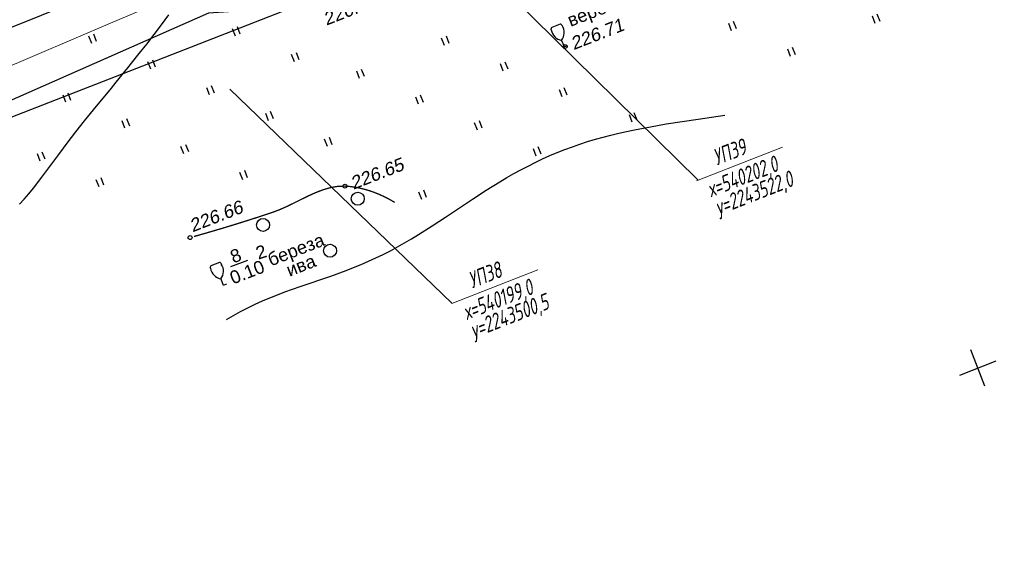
# Model space of a CAD drawing. Header units: millimetres. Extents: x -10 to 1169, y 1 to 1686.
# Tile 189 of 224: x 756 to 832, y 1116 to 1158. Entities that reach past the tile are written whole.
import ezdxf
from ezdxf.enums import TextEntityAlignment as Align
from ezdxf.lldxf.tags import DXFTag

# ---------------------------------------------------------------- set-up
doc = ezdxf.new("R2010")
doc.units = ezdxf.units.MM
doc.linetypes.add('AHIDDEN1', pattern=[2, 0.5, -1.5])
doc.linetypes.add('CONTI', pattern=[0])
for name, color, linetype in [('CONTURS', 7, 'Continuous'), ('COORDS', 7, 'Continuous'), ('GPR_PICK', 7, 'Continuous'), ('IZOLINES', 32, 'Continuous'), ('PDIGIT', 170, 'Continuous'), ('PICKETS', 7, 'Continuous'), ('УЧАСТКИ', 7, 'Continuous')]:
    doc.layers.add(name, color=color, linetype=linetype)
doc.layers.add('СВЯЗЬ', color=170, linetype='Связь', lineweight=30)
doc.styles.add('GPR', font='isocpeui.ttf', dxfattribs={"width": 0.8})
doc.styles.get("Standard").update_dxf_attribs({"font": 'arial.ttf'})
tags = doc.linetypes.add('газ', pattern='A,42.7,-5.08,["Г",Standard,S=2.54,R=0,X=-2.54,Y=-1.27],-3.81', length=51.59).pattern_tags.tags
tags[6] = DXFTag(74, 10)
doc.linetypes.add('Связь', pattern='A,12.5,[130,ltypeshp.shx,S=1,R=-30,X=0,Y=0.9],1,[130,ltypeshp.shx,S=1,R=-30,X=0,Y=0.9],1,[130,ltypeshp.shx,S=1,R=-30,X=0,Y=0.9],4.5', length=19)

# ---------------------------------------------------------------- blocks, each defined once
blk = doc.blocks.new('401')
at = {"layer": 'CONTURS'}
for p, q in [((0, 0), (0, 1.2)), ((0.8, 0), (0.8, 1.2))]:
    blk.add_line(p, q, dxfattribs=at)
blk = doc.blocks.new('372')
at = {"layer": 'CONTURS'}
blk.add_circle((0, 0), 1, dxfattribs=at)
blk = doc.blocks.new('390_2')
at = {"layer": 'CONTURS', "color": 7}
for p, q in [((0.7, 3.47), (-0.69, 3.47)), ((0, 1.06), (0, 0.03)), ((0.02, 0), (0.58, 0))]:
    blk.add_line(p, q, dxfattribs=at)
at = {"layer": 'CONTURS', "color": 7, "linetype": 'Continuous'}
for centre, radius, start, end in [((1.01, 2.72), 1.95, 167.2459, 239.376), ((-19.94, 7.46), 19.52, 347.2459, 347.6983), ((-0.65, 3.26), 0.22, 101.9408, 167.6983), ((-0.69, 3.45), 0.0195, 90, 101.9408), ((-1.01, 2.72), 1.95, 300.624, 12.7541), ((0.65, 3.26), 0.22, 12.3017, 76.9673), ((19.94, 7.46), 19.52, 192.3017, 192.7541)]:
    blk.add_arc(centre, radius, start, end, dxfattribs=at)

msp = doc.modelspace()

# ---------------------------------------------------------------- linework, layer by layer
at = {"layer": 'CONTURS', "color": 0, "linetype": 'CONTI', "lineweight": 15}
for p, q in [((784.55772, 1168.86157), (808.41053, 1145.36162)), ((772.41946, 1152.355), (789.48096, 1135.86573)), ((808.31966, 1145.29858), (814.93832, 1147.88567)), ((789.49637, 1135.83667), (796.11502, 1138.42376))]:
    msp.add_line(p, q, dxfattribs=at)
at = {"layer": 'CONTURS', "color": 1, "linetype": 'газ', "lineweight": 15}
for p, q in [((763.22964, 1157.41671), (765.89552, 1158.56387)), ((669.87459, 1117.61376), (763.22964, 1157.41671))]:
    msp.add_line(p, q, dxfattribs=at)
at = {"layer": 'CONTURS', "linetype": 'AHIDDEN1', "const_width": 0.1, "flags": 128}
msp.add_lwpolyline([(769.64639, 1141.0005), (769.98628, 1141.09589), (770.62423, 1141.27854), (771.26108, 1141.46451), (771.89682, 1141.65378), (772.53146, 1141.84636), (773.165, 1142.04225), (773.79743, 1142.24144), (774.42876, 1142.44394), (775.05898, 1142.64975), (775.6881, 1142.85887), (776.24957, 1143.07078), (776.80905, 1143.31942), (777.367, 1143.59019), (777.9239, 1143.86848), (778.48024, 1144.13969), (779.03649, 1144.38919), (779.59314, 1144.60238), (780.15065, 1144.76466), (780.70952, 1144.86141), (781.27021, 1144.87802), (781.6516, 1144.84819), (782.03331, 1144.79716), (782.41534, 1144.72492), (782.79771, 1144.63147), (783.1804, 1144.51682), (783.56342, 1144.38097), (783.94677, 1144.22391), (784.33045, 1144.04564), (784.71445, 1143.84617), (785.09878, 1143.62549)], dxfattribs=at)
at = {"layer": 'CONTURS'}
msp.add_lwpolyline([(772.49623, 1138.68698), (773.78333, 1139.19008)], dxfattribs=at)
at = {"layer": 'COORDS', "lineweight": -2}
for p, q in [((830.51999, 1129.47894), (829.42782, 1132.27307)), ((828.57684, 1130.32992), (831.37097, 1131.42209))]:
    msp.add_line(p, q, dxfattribs=at)
at = {"layer": 'IZOLINES'}
for points in [[(764.56658, 1153.99635), (764.85075, 1154.34578), (765.43671, 1155.07783), (766.01722, 1155.81418), (766.59153, 1156.55534), (767.15917, 1157.30158), (767.71972, 1158.05312)], [(756.21384, 1143.48779), (756.58301, 1143.88698), (756.94026, 1144.2966), (757.2857, 1144.71604), (757.95167, 1145.57431), (759.24815, 1147.31773), (759.90089, 1148.18603), (760.56283, 1149.04726), (761.23446, 1149.90091), (761.91438, 1150.74791), (763.28875, 1152.43009), (763.66821, 1152.89272), (763.66856, 1152.89314), (763.66751, 1152.89078), (764.56658, 1153.99635)], [(772.14369, 1134.61154), (772.14545, 1134.61264), (772.68261, 1134.93076), (773.22825, 1135.23373), (773.78218, 1135.52084), (774.34388, 1135.79201), (774.91256, 1136.04783), (775.48726, 1136.28949), (776.06695, 1136.51866), (776.65061, 1136.73737), (777.82583, 1137.15246), (780.1842, 1137.95987), (781.35464, 1138.38748), (781.9351, 1138.61373), (782.51144, 1138.85006), (783.08302, 1139.09743), (783.64931, 1139.35646), (784.20987, 1139.62739), (784.76446, 1139.91013), (785.31298, 1140.20427), (785.85554, 1140.50909), (786.39243, 1140.82365), (786.92411, 1141.14684), (787.9743, 1141.81392), (789.01236, 1142.49958), (791.08066, 1143.88269), (792.12437, 1144.55948), (793.18178, 1145.21417), (793.71693, 1145.53075), (794.2569, 1145.83894), (794.80194, 1146.1379), (795.35225, 1146.42688), (795.90795, 1146.70515), (796.46908, 1146.97207), (797.03561, 1147.22707), (797.60744, 1147.46965), (798.1844, 1147.69947), (798.76623, 1147.9163), (799.35264, 1148.1201), (799.94325, 1148.31103), (800.53764, 1148.48948), (801.13539, 1148.65604), (801.73604, 1148.81147), (802.33918, 1148.95669), (802.94442, 1149.09268), (803.55141, 1149.22045), (804.76938, 1149.45509), (805.99129, 1149.66758), (807.21592, 1149.86332), (808.44249, 1150.04619), (809.48606, 1150.19343), (810.4944, 1150.32948)]]:
    msp.add_lwpolyline(points, dxfattribs=at)
at = {"layer": 'PICKETS', "color": 7, "lineweight": -2}
for centre in [(798.21556, 1155.62774), (781.27021, 1144.87802), (769.34722, 1140.91654)]:
    msp.add_circle(centre, 0.15, dxfattribs=at)
at = {"layer": 'СВЯЗЬ', "linetype": 'Связь', "lineweight": 30}
msp.add_lwpolyline([(1146.41637, 1263.14375), (1091.87553, 1271.08924), (1069.03704, 1272.80813), (1046.03853, 1270.71967), (1025.33756, 1264.51391), (938.07518, 1229.64794), (821.4805, 1179.84158), (792.13752, 1167.29619), (784.73035, 1160.22506), (779.95347, 1158.7997), (770.75835, 1158.19786), (712.82603, 1132.60797), (670.67828, 1114.17347), (616.9123, 1103.12252), (569.8256, 1099.02841)], dxfattribs=at)
at = {"layer": 'УЧАСТКИ', "color": 6, "linetype": 'Continuous', "lineweight": -2}
for p, q in [((764.66785, 1153.73727), (830.20396, 1179.3459)), ((624.72433, 1104.547), (762.29277, 1159.81352)), ((742.66949, 1145.14127), (764.66785, 1153.73727))]:
    msp.add_line(p, q, dxfattribs=at)

# ---------------------------------------------------------------- block references
at = {"layer": 'CONTURS', "lineweight": -2, "xscale": 0.4999999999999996, "yscale": 0.4999999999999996, "zscale": 0.4999999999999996, "rotation": 21.3494687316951}
for name, p in [('401', (822.07593, 1157.39964)), ('401', (772.83851, 1156.42872)), ('390_2', (798.12826, 1155.6071)), ('401', (811.02227, 1156.83687)), ('401', (761.78486, 1155.86595)), ('401', (788.91496, 1155.71135)), ('401', (815.55628, 1154.85125)), ('401', (777.37253, 1154.44309)), ('401', (766.31887, 1153.88033)), ('401', (793.44897, 1153.72572)), ('401', (782.39532, 1153.16296)), ('401', (770.85289, 1151.8947)), ('401', (759.79923, 1151.33194)), ('401', (786.92933, 1151.17733)), ('401', (797.98299, 1151.7401)), ('401', (775.3869, 1149.90908)), ('401', (803.37855, 1149.81202)), ('401', (764.33324, 1149.34631)), ('401', (791.46335, 1149.19171)), ('401', (768.86726, 1147.36069)), ('401', (779.92091, 1147.92345)), ('401', (757.8136, 1146.79792)), ('401', (795.98655, 1147.18688)), ('401', (773.40127, 1145.37506)), ('401', (762.34762, 1144.8123)), ('372', (782.2542, 1143.91006)), ('401', (787.17658, 1143.85731)), ('372', (774.96406, 1141.89074)), ('372', (780.1195, 1139.90571)), ('390_2', (771.90914, 1137.25188))]:
    msp.add_blockref(name, p, dxfattribs=at)

# ---------------------------------------------------------------- texts
at = {"layer": 'CONTURS', "lineweight": -2}
for s, rotation, p in [('верба 6', 21.3494687, (798.62659, 1157.13141)), ('береза ', 21.3494687, (775.56222, 1138.69498)), ('8', 21.3494687, (772.67871, 1138.92309)), ('2', 17.774758, (774.59651, 1139.21435)), ('0.10', 21.3494687, (772.6527, 1137.30127)), ('ива', 21.3494687, (776.99272, 1137.89479))]:
    msp.add_text(s, height=1, rotation=rotation, dxfattribs=at).set_placement(p)
at = {"layer": 'GPR_PICK', "style": 'GPR', "width": 0.7}
for s, p in [('УП39', (811.08994, 1146.92689)), ('х=540202,0', (812.08175, 1145.04129)), ('у=2243522,0', (812.95417, 1143.77702)), ('УП38', (792.26665, 1137.46498)), ('х=540199,0', (793.25845, 1135.57937)), ('у=2243500,5', (794.13088, 1134.3151))]:
    msp.add_text(s, height=1.25, rotation=21.3494687, dxfattribs=at).set_placement(p, align=Align.CENTER)
at = {"layer": 'PDIGIT', "color": 7, "lineweight": -2, "oblique": 10}
for s, p in [('226.74', (779.83537, 1157.22695)), ('226.71', (798.86327, 1155.34408)), ('226.65', (781.91793, 1144.59436)), ('226.66', (769.53364, 1141.31474))]:
    msp.add_text(s, height=1, rotation=21.3494687, dxfattribs=at).set_placement(p)

doc.saveas('drawing.dxf')
